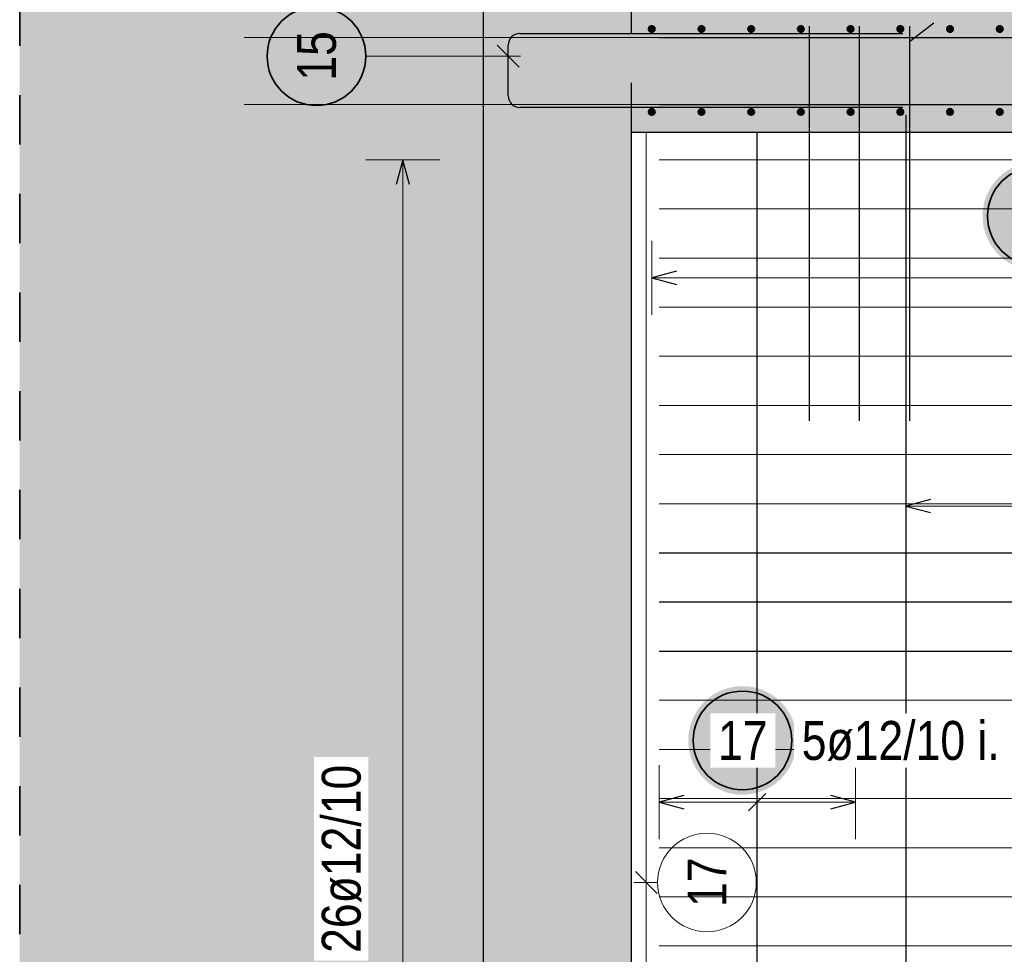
# Model space of a CAD drawing. Header units: millimetres. Extents: x 0 to 30.5, y -1.8 to 21.
# Tile 22 of 34: x 11.6 to 13.6, y 16.1 to 18. Entities that reach past the tile are written whole.
import ezdxf

# ---------------------------------------------------------------- set-up
doc = ezdxf.new("R2010")
doc.units = ezdxf.units.MM
doc.linetypes.add('HIDDEN', pattern=[0.375, 0.25, -0.125])
for name, color, linetype, lineweight in [('Geschnittene Kanten', 7, 'Continuous', 20), ('nplo', 7, 'Continuous', 20), ('Schraffuren', 7, 'Continuous', 20)]:
    doc.layers.add(name, color=color, linetype=linetype, lineweight=lineweight)
doc.styles.add('Arial Narrow', font='ARIALN.TTF')

msp = doc.modelspace()

# ---------------------------------------------------------------- hatches: boundary and pattern name
at = {"lineweight": 25, "true_color": 0xcef2bf}
for points in [[(12.538237, 14.857504), (12.838238, 14.857504), (12.838238, 18.429497), (12.538237, 18.429497)], [(12.838238, 17.757504), (15.453238, 17.757504), (15.453238, 18.007504), (12.838238, 18.007504)]]:
    msp.add_hatch(color=254, dxfattribs=at).paths.add_polyline_path(points)
at = {"lineweight": 25, "true_color": 0xffffff}
for points in [[(13.769444, 17.587234), (13.769377, 17.591073), (13.769176, 17.594907), (13.768841, 17.598732), (13.768373, 17.602543), (13.767773, 17.606335), (13.76704, 17.610104), (13.766176, 17.613845), (13.765183, 17.617554), (13.76406, 17.621225), (13.76281, 17.624856), (13.761434, 17.62844), (13.759934, 17.631975), (13.758311, 17.635454), (13.756568, 17.638875), (13.754707, 17.642234), (13.752729, 17.645525), (13.750638, 17.648745), (13.748436, 17.65189), (13.746125, 17.654956), (13.743709, 17.65794), (13.74119, 17.660838), (13.738571, 17.663646), (13.735856, 17.666361), (13.733048, 17.66898), (13.73015, 17.671498), (13.727167, 17.673915), (13.7241, 17.676225), (13.720955, 17.678428), (13.717735, 17.680519), (13.714444, 17.682496), (13.711086, 17.684358), (13.707665, 17.686101), (13.704185, 17.687724), (13.700651, 17.689224), (13.697066, 17.6906), (13.693436, 17.69185), (13.689764, 17.692972), (13.686055, 17.693966), (13.682314, 17.69483), (13.678545, 17.695562), (13.674753, 17.696163), (13.670942, 17.696631), (13.667117, 17.696966), (13.663283, 17.697167), (13.659444, 17.697234), (13.655605, 17.697167), (13.651771, 17.696966), (13.647946, 17.696631), (13.644135, 17.696163), (13.640342, 17.695562), (13.636573, 17.69483), (13.632832, 17.693966), (13.629124, 17.692972), (13.625452, 17.69185), (13.621822, 17.6906), (13.618237, 17.689224), (13.614703, 17.687724), (13.611223, 17.686101), (13.607802, 17.684358), (13.604444, 17.682496), (13.601153, 17.680519), (13.597933, 17.678428), (13.594787, 17.676225), (13.591721, 17.673915), (13.588737, 17.671498), (13.585839, 17.66898), (13.583031, 17.666361), (13.580316, 17.663646), (13.577698, 17.660838), (13.575179, 17.65794), (13.572763, 17.654956), (13.570452, 17.65189), (13.56825, 17.648745), (13.566158, 17.645525), (13.564181, 17.642234), (13.56232, 17.638875), (13.560576, 17.635454), (13.558954, 17.631975), (13.557454, 17.62844), (13.556078, 17.624856), (13.554828, 17.621225), (13.553705, 17.617554), (13.552711, 17.613845), (13.551848, 17.610104), (13.551115, 17.606335), (13.550514, 17.602543), (13.550046, 17.598732), (13.549712, 17.594907), (13.549511, 17.591073), (13.549444, 17.587234), (13.549511, 17.583395), (13.549712, 17.57956), (13.550046, 17.575735), (13.550514, 17.571925), (13.551115, 17.568132), (13.551848, 17.564363), (13.552711, 17.560622), (13.553705, 17.556913), (13.554828, 17.553242), (13.556078, 17.549611), (13.557454, 17.546027), (13.558954, 17.542493), (13.560576, 17.539013), (13.56232, 17.535592), (13.564181, 17.532234), (13.566158, 17.528942), (13.56825, 17.525722), (13.570452, 17.522577), (13.572763, 17.519511), (13.575179, 17.516527), (13.577698, 17.513629), (13.580316, 17.510821), (13.583031, 17.508106), (13.585839, 17.505488), (13.588737, 17.502969), (13.591721, 17.500552), (13.594787, 17.498242), (13.597933, 17.496039), (13.601153, 17.493948), (13.604444, 17.491971), (13.607802, 17.490109), (13.611223, 17.488366), (13.614703, 17.486744), (13.618237, 17.485243), (13.621822, 17.483867), (13.625452, 17.482617), (13.629124, 17.481495), (13.632832, 17.480501), (13.636573, 17.479637), (13.640342, 17.478905), (13.644135, 17.478304), (13.647946, 17.477836), (13.651771, 17.477502), (13.655605, 17.477301), (13.659444, 17.477234), (13.663283, 17.477301), (13.667117, 17.477502), (13.670942, 17.477836), (13.674753, 17.478304), (13.678545, 17.478905), (13.682314, 17.479637), (13.686055, 17.480501), (13.689764, 17.481495), (13.693436, 17.482617), (13.697066, 17.483867), (13.700651, 17.485243), (13.704185, 17.486744), (13.707665, 17.488366), (13.711086, 17.490109), (13.714444, 17.491971), (13.717735, 17.493948), (13.720955, 17.496039), (13.7241, 17.498242), (13.727167, 17.500552), (13.73015, 17.502969), (13.733048, 17.505488), (13.735856, 17.508106), (13.738571, 17.510821), (13.74119, 17.513629), (13.743709, 17.516527), (13.746125, 17.519511), (13.748436, 17.522577), (13.750638, 17.525722), (13.752729, 17.528942), (13.754707, 17.532234), (13.756568, 17.535592), (13.758311, 17.539013), (13.759934, 17.542493), (13.761434, 17.546027), (13.76281, 17.549611), (13.76406, 17.553242), (13.765183, 17.556913), (13.766176, 17.560622), (13.76704, 17.564363), (13.767773, 17.568132), (13.768373, 17.571925), (13.768841, 17.575735), (13.769176, 17.57956)], [(13.173122, 16.525003), (13.173055, 16.528842), (13.172854, 16.532677), (13.172519, 16.536501), (13.172051, 16.540312), (13.171451, 16.544105), (13.170718, 16.547874), (13.169854, 16.551615), (13.16886, 16.555323), (13.167738, 16.558995), (13.166488, 16.562626), (13.165112, 16.56621), (13.163612, 16.569744), (13.161989, 16.573224), (13.160246, 16.576645), (13.158384, 16.580003), (13.156407, 16.583294), (13.154316, 16.586515), (13.152114, 16.58966), (13.149803, 16.592726), (13.147387, 16.59571), (13.144868, 16.598608), (13.142249, 16.601416), (13.139534, 16.604131), (13.136726, 16.606749), (13.133828, 16.609268), (13.130844, 16.611685), (13.127778, 16.613995), (13.124633, 16.616197), (13.121413, 16.618289), (13.118122, 16.620266), (13.114764, 16.622128), (13.111342, 16.623871), (13.107863, 16.625493), (13.104328, 16.626994), (13.100744, 16.62837), (13.097114, 16.62962), (13.093442, 16.630742), (13.089733, 16.631736), (13.085992, 16.6326), (13.082223, 16.633332), (13.078431, 16.633933), (13.07462, 16.634401), (13.070795, 16.634735), (13.066961, 16.634936), (13.063122, 16.635003), (13.059283, 16.634936), (13.055448, 16.634735), (13.051624, 16.634401), (13.047813, 16.633933), (13.04402, 16.633332), (13.040251, 16.6326), (13.03651, 16.631736), (13.032802, 16.630742), (13.02913, 16.62962), (13.025499, 16.62837), (13.021915, 16.626994), (13.018381, 16.625493), (13.014901, 16.623871), (13.01148, 16.622128), (13.008122, 16.620266), (13.004831, 16.618289), (13.00161, 16.616197), (12.998465, 16.613995), (12.995399, 16.611685), (12.992415, 16.609268), (12.989517, 16.606749), (12.986709, 16.604131), (12.983994, 16.601416), (12.981376, 16.598608), (12.978857, 16.59571), (12.97644, 16.592726), (12.97413, 16.58966), (12.971928, 16.586515), (12.969836, 16.583294), (12.967859, 16.580003), (12.965997, 16.576645), (12.964254, 16.573224), (12.962632, 16.569744), (12.961131, 16.56621), (12.959755, 16.562626), (12.958505, 16.558995), (12.957383, 16.555323), (12.956389, 16.551615), (12.955525, 16.547874), (12.954793, 16.544105), (12.954192, 16.540312), (12.953724, 16.536501), (12.95339, 16.532677), (12.953189, 16.528842), (12.953122, 16.525003), (12.953189, 16.521164), (12.95339, 16.51733), (12.953724, 16.513505), (12.954192, 16.509694), (12.954793, 16.505902), (12.955525, 16.502133), (12.956389, 16.498392), (12.957383, 16.494683), (12.958505, 16.491011), (12.959755, 16.487381), (12.961131, 16.483797), (12.962632, 16.480262), (12.964254, 16.476783), (12.965997, 16.473361), (12.967859, 16.470003), (12.969836, 16.466712), (12.971928, 16.463492), (12.97413, 16.460347), (12.97644, 16.457281), (12.978857, 16.454297), (12.981376, 16.451399), (12.983994, 16.448591), (12.986709, 16.445876), (12.989517, 16.443257), (12.992415, 16.440738), (12.995399, 16.438322), (12.998465, 16.436011), (13.00161, 16.433809), (13.004831, 16.431718), (13.008122, 16.429741), (13.01148, 16.427879), (13.014901, 16.426136), (13.018381, 16.424513), (13.021915, 16.423013), (13.025499, 16.421637), (13.02913, 16.420387), (13.032802, 16.419265), (13.03651, 16.418271), (13.040251, 16.417407), (13.04402, 16.416675), (13.047813, 16.416074), (13.051624, 16.415606), (13.055448, 16.415271), (13.059283, 16.41507), (13.063122, 16.415003), (13.066961, 16.41507), (13.070795, 16.415271), (13.07462, 16.415606), (13.078431, 16.416074), (13.082223, 16.416675), (13.085992, 16.417407), (13.089733, 16.418271), (13.093442, 16.419265), (13.097114, 16.420387), (13.100744, 16.421637), (13.104328, 16.423013), (13.107863, 16.424513), (13.111342, 16.426136), (13.114764, 16.427879), (13.118122, 16.429741), (13.121413, 16.431718), (13.124633, 16.433809), (13.127778, 16.436011), (13.130844, 16.438322), (13.133828, 16.440738), (13.136726, 16.443257), (13.139534, 16.445876), (13.142249, 16.448591), (13.144868, 16.451399), (13.147387, 16.454297), (13.149803, 16.457281), (13.152114, 16.460347), (13.154316, 16.463492), (13.156407, 16.466712), (13.158384, 16.470003), (13.160246, 16.473361), (13.161989, 16.476783), (13.163612, 16.480262), (13.165112, 16.483797), (13.166488, 16.487381), (13.167738, 16.491011), (13.16886, 16.494683), (13.169854, 16.498392), (13.170718, 16.502133), (13.171451, 16.505902), (13.172051, 16.509694), (13.172519, 16.513505), (13.172854, 16.51733)]]:
    msp.add_hatch(color=7, dxfattribs=at).paths.add_polyline_path(points)
at = {"layer": 'Schraffuren', "lineweight": 25, "true_color": 0xd7ffd7}
msp.add_hatch(color=254, dxfattribs=at).paths.add_polyline_path([(11.598773, 15.1075), (12.538237, 15.1075), (12.538237, 18.429497), (11.598773, 18.429497)])

# ---------------------------------------------------------------- linework, layer by layer
at = {"color": 2, "linetype": 'HIDDEN', "lineweight": 35, "ltscale": 0.25}
msp.add_line((11.598773, 14.7325), (11.598773, 18.554497), dxfattribs=at)
at = {"color": 3, "linetype": 'HIDDEN', "lineweight": 25, "ltscale": 0.25}
msp.add_line((12.838238, 17.757504), (12.838238, 18.007504), dxfattribs=at)
at = {"color": 3, "linetype": 'Continuous', "lineweight": 25}
for p, q in [((13.401706, 17.941031), (13.450484, 17.978969)), ((12.612238, 17.957504), (13.388238, 17.957504)), ((13.198365, 17.972504), (13.198365, 17.172504)), ((13.29974, 17.972504), (13.29974, 17.172504)), ((13.401115, 17.972504), (13.401115, 17.172504)), ((12.610335, 17.889303), (12.566141, 17.933497)), ((12.588238, 17.831504), (12.588238, 17.933504)), ((12.894237, 17.949128), (15.488237, 17.949128)), ((12.894237, 17.813504), (15.488237, 17.813504)), ((13.388238, 17.807504), (12.612238, 17.807504)), ((13.39387, 17.792504), (13.39387, 14.392504)), ((13.093023, 15.107504), (13.093023, 17.757504)), ((12.375128, 17.701504), (12.36173, 17.651504)), ((12.388525, 17.651504), (12.375128, 17.701504)), ((12.929238, 17.475631), (12.879238, 17.462234)), ((12.879238, 17.462234), (12.929238, 17.448836)), ((13.44387, 17.013397), (13.39387, 17)), ((13.39387, 17), (13.44387, 16.986603)), ((12.894237, 16.905069), (15.488237, 16.905069)), ((12.894237, 16.805515), (15.488237, 16.805515)), ((12.894237, 16.70596), (15.488237, 16.70596)), ((13.110701, 16.417681), (13.075345, 16.382326)), ((12.944238, 16.413401), (12.894238, 16.400003)), ((12.894238, 16.400003), (12.944238, 16.386606)), ((13.291808, 16.400003), (13.241808, 16.413401)), ((13.241808, 16.386606), (13.291808, 16.400003))]:
    msp.add_line(p, q, dxfattribs=at)
at = {"color": 5, "linetype": 'Continuous', "lineweight": 18}
for p, q in [((12.29997, 17.9114), (12.613238, 17.9114)), ((12.450128, 17.701504), (12.300128, 17.701504)), ((12.375128, 17.701504), (12.375128, 15.163506)), ((12.879238, 17.537234), (12.879238, 17.387234)), ((12.879238, 17.462234), (15.397236, 17.462234)), ((13.39387, 17.075), (13.39387, 16.925)), ((15.397238, 17), (13.39387, 17)), ((12.894238, 16.475003), (12.894238, 16.325003)), ((13.093023, 16.475003), (13.093023, 16.325003)), ((13.291808, 16.325003), (13.291808, 16.475003)), ((12.894238, 16.400003), (13.291808, 16.400003))]:
    msp.add_line(p, q, dxfattribs=at)
at = {"color": 9, "linetype": 'Continuous', "lineweight": 0}
for p, q in [((12.868238, 17.757504), (12.868238, 15.107504)), ((12.846141, 16.259281), (12.890335, 16.215087)), ((12.891126, 16.237184), (12.843238, 16.237184))]:
    msp.add_line(p, q, dxfattribs=at)
at = {"color": 2, "linetype": 'Continuous', "lineweight": 35}
for centre in [(12.19997, 17.9114), (13.659444, 17.587234), (13.063122, 16.525003)]:
    msp.add_circle(centre, 0.1, dxfattribs=at)
at = {"color": 4, "linetype": 'Continuous', "lineweight": 50}
for centre, radius in [((12.879238, 17.966504), 0.006), ((12.879238, 17.966504), 0.006), ((12.879238, 17.966504), 0.0054), ((12.879238, 17.966504), 0.0042), ((12.879238, 17.966504), 0.003), ((12.879238, 17.966504), 0.0018), ((12.879238, 17.966504), 0.0006), ((12.979958, 17.966504), 0.006), ((12.979958, 17.966504), 0.006), ((12.979958, 17.966504), 0.0054), ((12.979958, 17.966504), 0.0042), ((12.979958, 17.966504), 0.003), ((12.979958, 17.966504), 0.0018), ((12.979958, 17.966504), 0.0006), ((13.080678, 17.966504), 0.006), ((13.080678, 17.966504), 0.006), ((13.080678, 17.966504), 0.0054), ((13.080678, 17.966504), 0.0042), ((13.080678, 17.966504), 0.003), ((13.080678, 17.966504), 0.0018), ((13.080678, 17.966504), 0.0006), ((13.181398, 17.966504), 0.006), ((13.181398, 17.966504), 0.006), ((13.181398, 17.966504), 0.0054), ((13.181398, 17.966504), 0.0042), ((13.181398, 17.966504), 0.003), ((13.181398, 17.966504), 0.0018), ((13.181398, 17.966504), 0.0006), ((13.282118, 17.966504), 0.006), ((13.282118, 17.966504), 0.006), ((13.282118, 17.966504), 0.0054), ((13.282118, 17.966504), 0.0042), ((13.282118, 17.966504), 0.003), ((13.282118, 17.966504), 0.0018), ((13.282118, 17.966504), 0.0006), ((13.382838, 17.966504), 0.006), ((13.382838, 17.966504), 0.006), ((13.382838, 17.966504), 0.0054), ((13.382838, 17.966504), 0.0042), ((13.382838, 17.966504), 0.003), ((13.382838, 17.966504), 0.0018), ((13.382838, 17.966504), 0.0006), ((13.483558, 17.966504), 0.006), ((13.483558, 17.966504), 0.006), ((13.483558, 17.966504), 0.0054), ((13.483558, 17.966504), 0.0042), ((13.483558, 17.966504), 0.003), ((13.483558, 17.966504), 0.0018), ((13.483558, 17.966504), 0.0006), ((13.584278, 17.966504), 0.006), ((13.584278, 17.966504), 0.006), ((13.584278, 17.966504), 0.0054), ((13.584278, 17.966504), 0.0042), ((13.584278, 17.966504), 0.003), ((13.584278, 17.966504), 0.0018), ((13.584278, 17.966504), 0.0006), ((12.879238, 17.798504), 0.006), ((12.879238, 17.798504), 0.006), ((12.879238, 17.798504), 0.0054), ((12.879238, 17.798504), 0.0042), ((12.879238, 17.798504), 0.003), ((12.879238, 17.798504), 0.0018), ((12.879238, 17.798504), 0.0006), ((12.979958, 17.798504), 0.006), ((12.979958, 17.798504), 0.006), ((12.979958, 17.798504), 0.0054), ((12.979958, 17.798504), 0.0042), ((12.979958, 17.798504), 0.003), ((12.979958, 17.798504), 0.0018), ((12.979958, 17.798504), 0.0006), ((13.080678, 17.798504), 0.006), ((13.080678, 17.798504), 0.006), ((13.080678, 17.798504), 0.0054), ((13.080678, 17.798504), 0.0042), ((13.080678, 17.798504), 0.003), ((13.080678, 17.798504), 0.0018), ((13.080678, 17.798504), 0.0006), ((13.181398, 17.798504), 0.006), ((13.181398, 17.798504), 0.006), ((13.181398, 17.798504), 0.0054), ((13.181398, 17.798504), 0.0042), ((13.181398, 17.798504), 0.003), ((13.181398, 17.798504), 0.0018), ((13.181398, 17.798504), 0.0006), ((13.282118, 17.798504), 0.006), ((13.282118, 17.798504), 0.006), ((13.282118, 17.798504), 0.0054), ((13.282118, 17.798504), 0.0042), ((13.282118, 17.798504), 0.003), ((13.282118, 17.798504), 0.0018), ((13.282118, 17.798504), 0.0006), ((13.382838, 17.798504), 0.006), ((13.382838, 17.798504), 0.006), ((13.382838, 17.798504), 0.0054), ((13.382838, 17.798504), 0.0042), ((13.382838, 17.798504), 0.003), ((13.382838, 17.798504), 0.0018), ((13.382838, 17.798504), 0.0006), ((13.483558, 17.798504), 0.006), ((13.483558, 17.798504), 0.006), ((13.483558, 17.798504), 0.0054), ((13.483558, 17.798504), 0.0042), ((13.483558, 17.798504), 0.003), ((13.483558, 17.798504), 0.0018), ((13.483558, 17.798504), 0.0006), ((13.584278, 17.798504), 0.006), ((13.584278, 17.798504), 0.006), ((13.584278, 17.798504), 0.0054), ((13.584278, 17.798504), 0.0042), ((13.584278, 17.798504), 0.003), ((13.584278, 17.798504), 0.0018), ((13.584278, 17.798504), 0.0006)]:
    msp.add_circle(centre, radius, dxfattribs=at)
at = {"color": 9, "linetype": 'Continuous', "lineweight": 0}
msp.add_circle((12.991126, 16.237184), 0.1, dxfattribs=at)
at = {"color": 3, "linetype": 'Continuous', "lineweight": 25}
for centre, start, end in [((12.612238, 17.933504), 90, 180), ((12.612238, 17.831504), 180, 270)]:
    msp.add_arc(centre, 0.024, start, end, dxfattribs=at)
at = {"layer": 'Geschnittene Kanten', "color": 3, "linetype": 'Continuous', "lineweight": 25}
for p, q in [((12.538237, 14.8575), (12.538237, 18.429497)), ((12.838238, 15.107504), (12.838238, 17.757504)), ((12.838238, 17.757504), (15.453238, 17.757504))]:
    msp.add_line(p, q, dxfattribs=at)
at = {"layer": 'nplo', "color": 9, "linetype": 'Continuous', "lineweight": 0}
for p, q in [((12.053238, 17.949128), (15.453238, 17.949128)), ((12.053238, 17.813504), (15.453238, 17.813504)), ((12.894237, 17.701504), (15.488237, 17.701504)), ((12.894237, 17.601949), (15.488237, 17.601949)), ((12.894237, 17.502395), (15.488237, 17.502395)), ((12.894237, 17.402841), (15.488237, 17.402841)), ((12.894237, 17.303286), (15.488237, 17.303286)), ((12.894237, 17.203732), (15.488237, 17.203732)), ((12.894237, 17.104178), (15.488237, 17.104178)), ((12.894237, 17.004623), (15.488237, 17.004623)), ((12.894237, 16.905069), (15.488237, 16.905069)), ((12.894237, 16.805515), (15.488237, 16.805515)), ((12.894237, 16.70596), (15.488237, 16.70596)), ((12.894237, 16.606406), (15.488237, 16.606406)), ((12.894237, 16.506852), (15.488237, 16.506852)), ((12.894237, 16.407297), (15.488237, 16.407297)), ((12.894237, 16.307743), (15.488237, 16.307743)), ((12.894237, 16.208189), (15.488237, 16.208189)), ((12.894237, 16.108634), (15.488237, 16.108634))]:
    msp.add_line(p, q, dxfattribs=at)

# ---------------------------------------------------------------- texts
at = {"color": 2, "lineweight": 35, "insert": (12.160595, 17.861787), "char_height": 0.07875, "attachment_point": 1, "rotation": 90, "line_spacing_factor": 0.9, "style": 'Arial Narrow'}
msp.add_mtext('15', dxfattribs=at)
at = {"color": 9, "lineweight": 0, "insert": (12.951751, 16.187571), "char_height": 0.07875, "attachment_point": 1, "rotation": 90, "line_spacing_factor": 0.9, "style": 'Arial Narrow'}
msp.add_mtext('17', dxfattribs=at)

# ---------------------------------------------------------------- next in the draw order: texts
at = {"color": 2, "lineweight": 35, "char_height": 0.07875, "attachment_point": 1, "line_spacing_factor": 0.9, "style": 'Arial Narrow', "bg_fill": 3, "box_fill_scale": 1.2, "bg_fill_color": 256, "bg_fill_true_color": 13158600, "bg_fill_transparency": 0}
for s, insert in [('17', (13.013509, 16.564378)), ('5ø12/10 i. + a.', (13.183122, 16.564378))]:
    msp.add_mtext(s, dxfattribs=dict(at, insert=insert))
at = {"color": 2, "lineweight": 35, "insert": (12.210753, 16.094518), "char_height": 0.07875, "attachment_point": 1, "rotation": 90, "line_spacing_factor": 0.9, "style": 'Arial Narrow', "bg_fill": 3, "box_fill_scale": 1.2, "bg_fill_color": 256, "bg_fill_true_color": 13158600, "bg_fill_transparency": 0}
msp.add_mtext('26ø12/10', dxfattribs=at)

doc.saveas('drawing.dxf')
